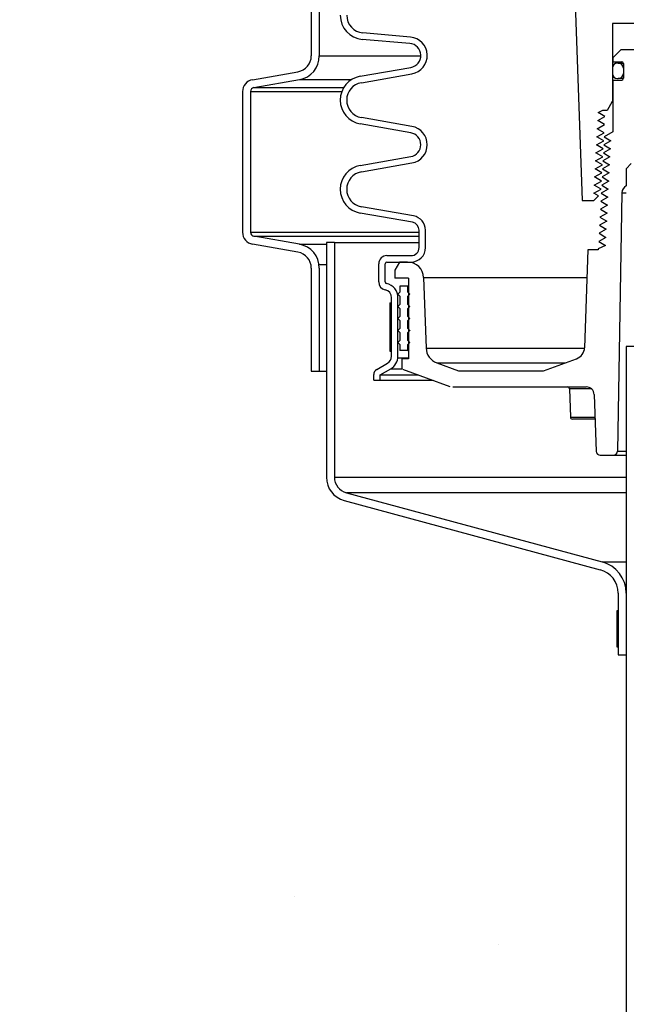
# Model space of a CAD drawing. Extents: x -285 to 5863, y 308 to 3178.
# Tile 242 of 256: x 1591 to 1600, y 955 to 970. Entities that reach past the tile are written whole.
import ezdxf

# ---------------------------------------------------------------- set-up
doc = ezdxf.new("R2010")
doc.units = 0
doc.header["$MEASUREMENT"] = 0
doc.header["$PDSIZE"] = 1
doc.layers.get('DEFPOINTS').update_dxf_attribs({"linetype": 'CONTINUOUS'})
for name, color, linetype in [('DIM', 3, 'CONTINUOUS'), ('GALV-4', 4, 'CONTINUOUS'), ('PEAGRAVEL-HATCH', 3, 'CONTINUOUS'), ('SPILL-BUCKET', 1, 'CONTINUOUS')]:
    doc.layers.add(name, color=color, linetype=linetype)
doc.styles.add('SIMPLEX', font='simplex')
doc.dimstyles.new('DIM64', dxfattribs={"dimscale": 64, "dimtxt": 0.09375, "dimasz": 0.09375, "dimexe": 0.0625, "dimexo": 0.0625, "dimgap": 0.046875, "dimtad": 1, "dimdec": 4, "dimzin": 3, "dimdsep": 46, "dimlunit": 4, "dimtxsty": 'SIMPLEX', "dimcen": 0, "dimclrd": 256, "dimclre": 256, "dimclrt": 256, "dimadec": 0, "dimazin": 0, "dimtfac": 1, "dimtdec": 4, "dimtmove": 0, "dimatfit": 3, "dimfxl": 1, "dimfrac": 2, "dimtolj": 1, "dimtzin": 0, "dimarcsym": 0})

# ---------------------------------------------------------------- blocks, each defined once
blk = doc.blocks.new('*D13')
at = {"layer": 'DEFPOINTS', "color": 0, "transparency": 16777216}
for p in [(1368.547, 978.296), (2031.773, 978.015), (1368.547, 700.523)]:
    blk.add_point(p, dxfattribs=at)
at = {"layer": 'DIM', "lineweight": -2, "transparency": 16777216}
for p, q in [((1368.547, 974.296), (1368.547, 696.523)), ((2031.773, 974.015), (2031.773, 696.523)), ((2025.773, 700.523), (1374.547, 700.523))]:
    blk.add_line(p, q, dxfattribs=at)
at = {"layer": 'DIM', "transparency": 16777216}
for points in [[(1374.547, 701.523), (1374.547, 699.523), (1368.547, 700.523)], [(2025.773, 701.523), (2025.773, 699.523), (2031.773, 700.523)]]:
    blk.add_solid(points, dxfattribs=at)
at = {"layer": 'DIM', "transparency": 16777216, "insert": (1700.16, 708.095), "char_height": 6, "attachment_point": 5, "style": 'SIMPLEX'}
blk.add_mtext('\\A1;55\'-3 1/4" (F.V. TANK SLAB)', dxfattribs=at)

msp = doc.modelspace()

# ---------------------------------------------------------------- hatches: boundary and pattern name
at = {"layer": 'PEAGRAVEL-HATCH'}
h = msp.add_hatch(dxfattribs=at)
h.set_pattern_fill('AR-SAND', color=256, scale=7.5, style=0)
h.set_pattern_definition([(37.5, (526.834, -8e-12), (-0.47245, 14.45118), [0, -11.4, 0, -12.75, 0, -12.1875]), (7.5, (526.834, -8e-12), (13.27333, 21.1661), [0, -6.15, 0, -10.275, 0, -3.9375]), (327.5, (517.609, -8e-12), (23.35606, 0.04244), [0, -3.75, 0, -13.5, 0, -17.625]), (317.5, (517.609, -8e-12), (22.54595, 6.58257), [0, -1.875, 0, -8.85, 0, -10.125])])
h.paths.add_polyline_path([(1600.2726, 960.79968), (1600.14768, 960.79968), (1600.14768, 961.76127), (1600.07024, 961.9894), (1599.86993, 962.12325), (1595.73299, 963.24221), (1595.62577, 963.55806), (1595.62577, 965.20292), (1595.39156, 965.20292), (1595.39156, 966.80415), (1594.3705, 967.23834), (1594.3705, 978.29596), (1575.47615, 978.29596), (1575.46163, 973.7036), (1568.37181, 973.59894), (1568.37181, 935.26579), (1600.26647, 935.25828)])
h.paths.add_polyline_path([(1600.26623, 934.25828), (1568.37181, 934.26579), (1568.37181, 916.52404), (1568.62181, 916.52404), (1570.87181, 915.52328), (1571.87181, 917.52328), (1576.87181, 917.52328), (1577.87181, 915.52328), (1590.87181, 915.52328), (1591.87181, 917.52328), (1596.87181, 917.52328), (1597.87181, 915.52328), (1600.26623, 916.52328)])

# ---------------------------------------------------------------- linework, layer by layer
at = {"layer": 'GALV-4', "color": 1}
msp.add_lwpolyline([(1600.27342, 964.77028), (1600.26205, 916.52328), (1604.95884, 916.52328), (1604.97021, 964.77028)], close=True, dxfattribs=at)
at = {"layer": 'SPILL-BUCKET', "color": 1, "linetype": 'Continuous'}
for p, q in [((1595.39156, 970.48529), (1595.39156, 969.28145)), ((1595.51647, 970.48529), (1595.51647, 969.28145)), ((1599.48173, 970.09345), (1599.58854, 967.03487)), ((1600.06024, 969.783), (1600.06024, 968.57539)), ((1600.60937, 969.783), (1600.06024, 969.783)), ((1596.92744, 969.5723), (1596.19142, 969.63669)), ((1596.91873, 969.47275), (1596.18271, 969.53714)), ((1600.19165, 969.37677), (1600.06674, 969.25186)), ((1605.05033, 969.37677), (1600.19165, 969.37677)), ((1600.06674, 969.25186), (1600.06674, 969.1894)), ((1600.06674, 969.1894), (1600.20364, 969.1894)), ((1600.15018, 969.16767), (1600.14019, 969.16767)), ((1600.15018, 969.16767), (1600.15915, 969.16767)), ((1600.15915, 969.16767), (1600.18601, 969.16767)), ((1600.18601, 969.16767), (1600.23054, 969.16767)), ((1600.23113, 969.16192), (1600.23113, 968.93358)), ((1594.4815, 968.91135), (1595.18511, 969.03542)), ((1596.1503, 968.96321), (1596.93494, 969.10156)), ((1596.16765, 968.8648), (1596.95229, 969.00315)), ((1600.06024, 969.08772), (1600.06024, 969.00777)), ((1600.23013, 969.08772), (1600.23013, 969.00777)), ((1600.23037, 969.08772), (1600.23013, 969.08772)), ((1600.23013, 969.00777), (1600.23038, 969.00777)), ((1600.23112, 969.08772), (1600.23037, 969.08772)), ((1600.23038, 969.00777), (1600.23113, 969.00777)), ((1594.50319, 968.78834), (1595.2068, 968.9124)), ((1600.06674, 968.9061), (1600.06674, 968.10357)), ((1600.06674, 968.9061), (1600.20364, 968.9061)), ((1600.14019, 968.92783), (1600.15018, 968.92783)), ((1600.15915, 968.92783), (1600.15018, 968.92783)), ((1600.18598, 968.92783), (1600.15915, 968.92783)), ((1600.23048, 968.92783), (1600.18598, 968.92783)), ((1594.32666, 968.72683), (1594.32666, 966.54298)), ((1594.45158, 968.72683), (1594.45158, 966.54298)), ((1599.98217, 968.44016), (1600.06024, 968.57539)), ((1600.06024, 968.57539), (1600.06187, 968.57539)), ((1600.06187, 968.57539), (1600.06674, 968.57539)), ((1599.83921, 968.40063), (1599.90987, 968.44016)), ((1599.94417, 968.33817), (1599.83921, 968.40063)), ((1599.90987, 968.44016), (1599.97745, 968.44016)), ((1596.93494, 968.08676), (1596.1503, 968.22511)), ((1596.95229, 968.18517), (1596.16765, 968.32352)), ((1599.82545, 968.1508), (1599.93755, 968.21326)), ((1599.83233, 968.27571), (1599.94417, 968.33817)), ((1599.93755, 968.21326), (1599.83233, 968.27571)), ((1599.81856, 968.02588), (1599.93094, 968.08834)), ((1599.93094, 968.08834), (1599.82545, 968.1508)), ((1600.06674, 968.10357), (1599.93237, 968.02588)), ((1599.81168, 967.90097), (1599.92432, 967.96343)), ((1599.91771, 967.83851), (1599.81168, 967.90097)), ((1599.92432, 967.96343), (1599.81856, 968.02588)), ((1600.03411, 967.96343), (1599.92608, 967.90097)), ((1599.92608, 967.90097), (1600.02781, 967.83851)), ((1599.93237, 968.02588), (1600.03411, 967.96343)), ((1599.8048, 967.77606), (1599.91771, 967.83851)), ((1599.91109, 967.7136), (1599.8048, 967.77606)), ((1600.02781, 967.83851), (1599.91953, 967.77606)), ((1599.91953, 967.77606), (1600.02152, 967.7136)), ((1596.1503, 967.57935), (1596.93494, 967.7177)), ((1596.16765, 967.48094), (1596.95229, 967.61929)), ((1599.79103, 967.52623), (1599.90448, 967.58868)), ((1599.79791, 967.65114), (1599.91109, 967.7136)), ((1599.90448, 967.58868), (1599.79791, 967.65114)), ((1600.01523, 967.58868), (1599.90644, 967.52623)), ((1600.02152, 967.7136), (1599.91298, 967.65114)), ((1599.91298, 967.65114), (1600.01523, 967.58868)), ((1600.2726, 967.52986), (1600.35125, 967.60852)), ((1599.78415, 967.40131), (1599.89786, 967.46377)), ((1599.89786, 967.46377), (1599.79103, 967.52623)), ((1600.00894, 967.46377), (1599.89989, 967.40131)), ((1599.90644, 967.52623), (1600.00894, 967.46377)), ((1600.2726, 967.52986), (1600.2726, 967.26493)), ((1599.77726, 967.2764), (1599.89124, 967.33885)), ((1599.88463, 967.21394), (1599.77726, 967.2764)), ((1599.89124, 967.33885), (1599.78415, 967.40131)), ((1600.00265, 967.33885), (1599.89334, 967.2764)), ((1599.89334, 967.2764), (1599.99635, 967.21394)), ((1599.89989, 967.40131), (1600.00265, 967.33885)), ((1599.77065, 967.15148), (1599.88463, 967.21394)), ((1599.8441, 967.10875), (1599.77065, 967.15148)), ((1599.99635, 967.21394), (1599.8868, 967.15148)), ((1599.8868, 967.15148), (1599.99006, 967.08902)), ((1600.20724, 967.1573), (1600.13719, 963.14427)), ((1599.58854, 967.03487), (1599.77023, 967.03487)), ((1599.77023, 967.03487), (1599.8441, 967.10875)), ((1599.99006, 967.08902), (1599.88025, 967.02657)), ((1599.88025, 967.02657), (1599.98377, 966.96411)), ((1596.95907, 966.69864), (1596.1503, 966.84125)), ((1596.97642, 966.79705), (1596.16765, 966.93966)), ((1599.97748, 966.8392), (1599.86716, 966.77674)), ((1599.98377, 966.96411), (1599.8737, 966.90165)), ((1599.8737, 966.90165), (1599.97748, 966.8392)), ((1599.97119, 966.71428), (1599.86061, 966.65182)), ((1599.86716, 966.77674), (1599.97119, 966.71428)), ((1597.06229, 966.3057), (1597.06229, 966.57563)), ((1597.16222, 966.3057), (1597.16222, 966.57563)), ((1599.9649, 966.58937), (1599.85407, 966.52691)), ((1599.85407, 966.52691), (1599.95861, 966.46445)), ((1599.86061, 966.65182), (1599.9649, 966.58937)), ((1595.18511, 966.23439), (1594.4815, 966.35846)), ((1595.2068, 966.35741), (1594.50319, 966.48147)), ((1599.95861, 966.46445), (1599.84752, 966.40199)), ((1599.84752, 966.40199), (1599.95231, 966.33954)), ((1599.68089, 966.26952), (1599.62786, 964.75106)), ((1599.84139, 966.26952), (1599.68089, 966.26952)), ((1599.95231, 966.33954), (1599.84139, 966.28509)), ((1599.84139, 966.28509), (1599.84139, 966.26952)), ((1596.43772, 965.77202), (1596.43772, 966.05587)), ((1596.53765, 965.77202), (1596.53765, 966.05587)), ((1596.56263, 966.18078), (1596.93738, 966.18078)), ((1596.56263, 966.08085), (1596.93738, 966.08085)), ((1596.75967, 966.08085), (1596.68755, 965.95594)), ((1596.88349, 966.08085), (1596.75967, 966.08085)), ((1596.93738, 966.08085), (1596.94355, 966.08085)), ((1596.94355, 966.08085), (1596.96207, 966.08085)), ((1595.39156, 965.98836), (1595.39156, 964.38713)), ((1595.51647, 965.98836), (1595.51647, 964.38713)), ((1596.68755, 965.95594), (1596.68755, 965.83102)), ((1596.8984, 965.83102), (1596.68755, 965.83102)), ((1596.8984, 965.83102), (1596.8984, 964.58187)), ((1597.13317, 965.83974), (1597.17144, 964.74383)), ((1596.63508, 964.61935), (1596.63508, 965.52777)), ((1596.73501, 964.61935), (1596.73501, 965.52777)), ((1596.8984, 964.58187), (1596.79685, 964.58187)), ((1596.79685, 964.58187), (1596.79685, 964.42366)), ((1598.99084, 964.3945), (1599.50469, 964.58153)), ((1595.39156, 964.38713), (1595.51647, 964.38713)), ((1596.40636, 964.41518), (1596.57263, 964.51117)), ((1596.45958, 964.33051), (1596.62259, 964.42463)), ((1596.80384, 964.42062), (1597.5413, 964.15221)), ((1597.33567, 964.51778), (1597.67437, 964.3945)), ((1597.67437, 964.3945), (1598.99084, 964.3945)), ((1596.35965, 964.2466), (1596.35965, 964.33426)), ((1596.35965, 964.2466), (1596.45958, 964.2466)), ((1596.45958, 964.2466), (1596.45958, 964.33051)), ((1597.58403, 964.14467), (1599.65271, 964.14467)), ((1599.40034, 964.11453), (1599.393, 964.11453)), ((1599.393, 964.11453), (1599.40834, 963.67515)), ((1599.42224, 964.11453), (1599.40034, 964.11453)), ((1599.45844, 964.11453), (1599.42224, 964.11453)), ((1599.50846, 964.11453), (1599.45844, 964.11453)), ((1599.57165, 964.11453), (1599.50846, 964.11453)), ((1599.64719, 964.11453), (1599.57165, 964.11453)), ((1599.73413, 964.11453), (1599.64719, 964.11453)), ((1599.77754, 964.02412), (1599.80831, 963.14318)), ((1599.40834, 963.67515), (1599.41467, 963.67515)), ((1599.41467, 963.67515), (1599.43357, 963.67515)), ((1599.43357, 963.67515), (1599.46484, 963.67515)), ((1599.44714, 963.64501), (1599.43955, 963.64501)), ((1599.46978, 963.64501), (1599.44714, 963.64501)), ((1599.46484, 963.67515), (1599.50812, 963.67515)), ((1599.50716, 963.64501), (1599.46978, 963.64501)), ((1599.55876, 963.64501), (1599.50716, 963.64501)), ((1599.50812, 963.67515), (1599.56293, 963.67515)), ((1599.62387, 963.64501), (1599.55876, 963.64501)), ((1599.56293, 963.67515), (1599.62864, 963.67515)), ((1599.70157, 963.64501), (1599.62387, 963.64501)), ((1599.62864, 963.67515), (1599.70451, 963.67515)), ((1599.79079, 963.64501), (1599.70157, 963.64501)), ((1599.70451, 963.67515), (1599.78969, 963.67515)), ((1599.87073, 963.0829), (1600.07474, 963.0829))]:
    msp.add_line(p, q, dxfattribs=at)
at = {"layer": 'SPILL-BUCKET', "color": 7}
for p, q in [((1595.51647, 969.28145), (1597.08971, 969.28145)), ((1595.2068, 968.9124), (1596.01749, 968.9124)), ((1594.45158, 968.72683), (1595.8649, 968.72683)), ((1594.50319, 968.78834), (1595.89486, 968.78834)), ((1600.20724, 967.1573), (1600.2726, 967.1573)), ((1594.45158, 966.54298), (1597.06229, 966.54298)), ((1594.50319, 966.48147), (1597.06229, 966.48147)), ((1595.75069, 966.38576), (1597.06229, 966.38576)), ((1595.2068, 966.35741), (1595.62577, 966.35741)), ((1595.51276, 966.04099), (1595.62577, 966.04099)), ((1597.13317, 965.83974), (1599.66588, 965.83974)), ((1597.17144, 964.74383), (1599.62761, 964.74383)), ((1596.73381, 964.59608), (1596.8984, 964.59608)), ((1595.51647, 964.38713), (1595.62577, 964.38713)), ((1596.62259, 964.42463), (1596.79685, 964.42463)), ((1597.33567, 964.51778), (1599.32954, 964.51778)), ((1596.45958, 964.33051), (1597.05142, 964.33051)), ((1596.45958, 964.2466), (1597.28197, 964.2466)), ((1600.07474, 963.0829), (1600.27321, 963.0829)), ((1600.13719, 963.14427), (1600.27323, 963.14427)), ((1595.75069, 962.74227), (1600.27313, 962.74227)), ((1600.27308, 962.50095), (1595.93586, 962.50095)), ((1599.90226, 961.42811), (1600.27282, 961.42811))]:
    msp.add_line(p, q, dxfattribs=at)
at = {"layer": 'SPILL-BUCKET', "linetype": 'Continuous'}
for p, q in [((1595.75069, 966.38576), (1595.62577, 966.38576)), ((1595.62577, 966.38576), (1595.62577, 962.74227)), ((1595.75069, 966.38576), (1595.75069, 962.74227)), ((1595.93586, 962.50095), (1599.90226, 961.42812)), ((1595.90353, 962.38029), (1599.86993, 961.30745)), ((1600.14768, 960.94548), (1600.14768, 959.98388)), ((1600.2726, 960.94548), (1600.2726, 959.98388)), ((1600.14768, 959.98388), (1600.2726, 959.98388))]:
    msp.add_line(p, q, dxfattribs=at)
at = {"layer": 'SPILL-BUCKET', "color": 7, "linetype": 'Continuous'}
for p, q in [((1596.76499, 965.61242), (1596.73377, 965.58119)), ((1596.76499, 965.70611), (1596.76499, 965.61242)), ((1596.88991, 965.70611), (1596.76499, 965.70611)), ((1596.88991, 965.61242), (1596.88991, 965.70611)), ((1596.88991, 965.70611), (1596.89204, 965.70611)), ((1596.92114, 965.58119), (1596.88991, 965.61242)), ((1596.88991, 965.61242), (1596.89204, 965.61242)), ((1596.89204, 965.70611), (1596.89841, 965.70611)), ((1596.89204, 965.61242), (1596.89841, 965.61242)), ((1596.6101, 965.4489), (1596.63508, 965.4489)), ((1596.6101, 965.4489), (1596.6101, 964.69941)), ((1596.63508, 964.69941), (1596.63508, 965.4489)), ((1596.73377, 965.58119), (1596.76499, 965.54996)), ((1596.76499, 965.54996), (1596.76499, 965.42505)), ((1596.88991, 965.54996), (1596.92114, 965.58119)), ((1596.88991, 965.42505), (1596.88991, 965.54996)), ((1596.88991, 965.54996), (1596.89204, 965.54996)), ((1596.89204, 965.54996), (1596.89841, 965.54996)), ((1596.76499, 965.42505), (1596.73377, 965.39382)), ((1596.73377, 965.39382), (1596.76499, 965.36259)), ((1596.76499, 965.36259), (1596.76499, 965.23768)), ((1596.92114, 965.39382), (1596.88991, 965.42505)), ((1596.88991, 965.42505), (1596.89204, 965.42505)), ((1596.88991, 965.36259), (1596.92114, 965.39382)), ((1596.88991, 965.23768), (1596.88991, 965.36259)), ((1596.88991, 965.36259), (1596.89204, 965.36259)), ((1596.89204, 965.42505), (1596.89841, 965.42505)), ((1596.89204, 965.36259), (1596.89841, 965.36259)), ((1596.76499, 965.23768), (1596.73377, 965.20645)), ((1596.73377, 965.20645), (1596.76499, 965.17522)), ((1596.76499, 965.17522), (1596.76499, 965.0503)), ((1596.88991, 965.23768), (1596.89204, 965.23768)), ((1596.92114, 965.20645), (1596.88991, 965.23768)), ((1596.88991, 965.17522), (1596.92114, 965.20645)), ((1596.88991, 965.17522), (1596.89204, 965.17522)), ((1596.88991, 965.0503), (1596.88991, 965.17522)), ((1596.89204, 965.23768), (1596.89841, 965.23768)), ((1596.89204, 965.17522), (1596.89841, 965.17522)), ((1596.76499, 965.0503), (1596.73377, 965.01908)), ((1596.73377, 965.01908), (1596.76499, 964.98785)), ((1596.76499, 964.98785), (1596.76499, 964.86293)), ((1596.88991, 965.0503), (1596.89204, 965.0503)), ((1596.92114, 965.01908), (1596.88991, 965.0503)), ((1596.88991, 964.98785), (1596.92114, 965.01908)), ((1596.88991, 964.98785), (1596.89204, 964.98785)), ((1596.88991, 964.86293), (1596.88991, 964.98785)), ((1596.89204, 965.0503), (1596.89841, 965.0503)), ((1596.89204, 964.98785), (1596.89841, 964.98785)), ((1596.91667, 965.02354), (1596.91856, 965.0165)), ((1596.76499, 964.86293), (1596.73377, 964.8317)), ((1596.73377, 964.8317), (1596.76499, 964.80048)), ((1596.88991, 964.86293), (1596.89204, 964.86293)), ((1596.92114, 964.8317), (1596.88991, 964.86293)), ((1596.88991, 964.80048), (1596.92114, 964.8317)), ((1596.89204, 964.86293), (1596.89841, 964.86293)), ((1596.6101, 964.69941), (1596.63508, 964.69941)), ((1596.76499, 964.80048), (1596.76499, 964.70679)), ((1596.88991, 964.70679), (1596.76499, 964.70679)), ((1596.88991, 964.80048), (1596.89204, 964.80048)), ((1596.88991, 964.70679), (1596.88991, 964.80048)), ((1596.88991, 964.70679), (1596.89204, 964.70679)), ((1596.89204, 964.80048), (1596.89841, 964.80048)), ((1596.89204, 964.70679), (1596.89841, 964.70679)), ((1600.14768, 960.67092), (1600.1277, 960.67092)), ((1600.1277, 960.67092), (1600.1277, 960.1088)), ((1600.14768, 960.67092), (1600.14768, 960.1088)), ((1600.1277, 960.1088), (1600.14768, 960.1088))]:
    msp.add_line(p, q, dxfattribs=at)
at = {"layer": 'SPILL-BUCKET', "color": 1, "linetype": 'Continuous'}
for centre, radius, start, end in [((1596.21537, 969.91046), 0.37474, 180, 265), ((1596.21537, 969.91046), 0.27481, 180, 265), ((1596.9024, 969.28609), 0.2873, 280, 85), ((1596.9024, 969.28609), 0.18737, 280, 85), ((1595.14173, 969.28145), 0.24983, 279.999999, 0), ((1595.14173, 969.28145), 0.37474, 280, 0), ((1600.14019, 969.08772), 0.07995, 90, 180), ((1600.15018, 969.08772), 0.07995, 0, 90), ((1600.20364, 969.16192), 0.02748, 0, 90), ((1596.21537, 968.59416), 0.37474, 100, 260), ((1600.14019, 969.00777), 0.07995, 180, 270), ((1600.15018, 969.00777), 0.07995, 270, 0), ((1594.51403, 968.72683), 0.18737, 100, 180), ((1596.21537, 968.59416), 0.27481, 100, 260), ((1600.20364, 968.93358), 0.02748, 270, 0), ((1594.51403, 968.72683), 0.06246, 99.999999, 180), ((1596.9024, 967.90223), 0.18737, 280, 80), ((1596.9024, 967.90223), 0.2873, 280, 80), ((1596.21537, 967.2103), 0.37474, 100, 260), ((1596.21537, 967.2103), 0.27481, 100, 260), ((1600.33213, 967.15512), 0.12491, 118.464605, 179), ((1596.93738, 966.57563), 0.12491, 0, 80.000001), ((1596.93738, 966.57563), 0.22485, 0, 80), ((1594.51403, 966.54298), 0.18737, 180, 260), ((1594.51403, 966.54298), 0.06246, 180, 260.000001), ((1595.14173, 965.98836), 0.24983, 0, 80.000001), ((1595.14173, 965.98836), 0.37474, 0, 80), ((1596.93738, 966.3057), 0.12491, 270, 0), ((1596.93738, 966.3057), 0.22485, 270, 0), ((1596.56263, 966.05587), 0.12491, 90, 180), ((1596.56263, 966.05587), 0.02498, 90, 180), ((1596.88349, 965.83102), 0.24983, 2, 90), ((1596.56263, 965.77202), 0.12491, 180, 257.877648), ((1596.56263, 965.77202), 0.02498, 180, 257.877647), ((1596.51017, 965.52777), 0.22485, 0, 77.877648), ((1596.51017, 965.52777), 0.12491, 0, 77.877648), ((1597.42111, 964.75255), 0.24983, 182, 249.999999), ((1599.4406, 964.7576), 0.18737, 290, 358), ((1596.51017, 964.61935), 0.12491, 300, 0), ((1596.51017, 964.61935), 0.22485, 300, 0), ((1596.45308, 964.33426), 0.09344, 119.999999, 180), ((1599.36179, 964.11344), 0.03123, 2, 90), ((1599.65271, 964.01976), 0.12491, 2, 90), ((1599.43955, 963.67624), 0.03123, 182, 270), ((1599.87073, 963.14536), 0.06246, 182, 270), ((1600.07474, 963.14536), 0.06246, 270, 359)]:
    msp.add_arc(centre, radius, start, end, dxfattribs=at)
at = {"layer": 'SPILL-BUCKET', "linetype": 'Continuous'}
for centre, radius, start, end in [((1596.00052, 962.74227), 0.37474, 180, 255.000001), ((1596.00052, 962.74227), 0.24983, 180, 255), ((1599.77294, 960.94548), 0.49966, 0, 75), ((1599.77294, 960.94548), 0.37474, 0, 75.000001)]:
    msp.add_arc(centre, radius, start, end, dxfattribs=at)

# ---------------------------------------------------------------- dimensions: what is measured, and where the dimension line sits
at = {"layer": 'DIM'}
dim = msp.add_linear_dim(base=(1368.54722, 700.52328), p1=(2031.77254, 978.01471), p2=(1368.54722, 978.29596), angle=180, text='<> (F.V. TANK SLAB)', dimstyle='DIM64', dxfattribs=at)
dim.commit()
dim.dimension.update_dxf_attribs({"geometry": '*D13', "text_midpoint": (1700.15988, 708.09471)})

doc.saveas('drawing.dxf')
